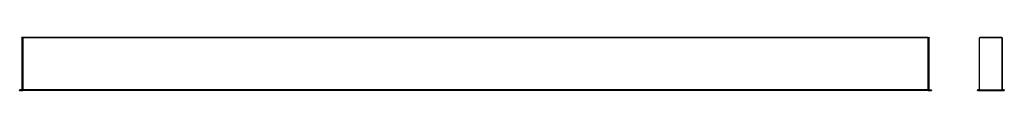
# Model space of a CAD drawing. Header units: millimetres. Extents: x -635 to 904, y 376 to 459.
import ezdxf

# ---------------------------------------------------------------- set-up
doc = ezdxf.new("R2010")
doc.units = ezdxf.units.MM

msp = doc.modelspace()

# ---------------------------------------------------------------- linework, layer by layer
at = {"color": 7, "linetype": 'Continuous', "lineweight": 25}
for p, q in [((-631.8, 458.2), (-631.8, 458.5)), ((-631.8, 458.5), (-630.3, 458.5)), ((-630.3, 458.5), (-631.8, 458.5)), ((-631.8, 458.5), (-631.8, 458.5)), ((-630.3, 458.2), (-631.8, 458.2)), ((-631.8, 458.2), (-631.8, 376.5)), ((-630.3, 458.5), (-630.3, 458.2)), ((-630.3, 458.5), (-630.3, 458.5)), ((784.7, 458.5), (-630.3, 458.5)), ((-630.3, 458.2), (-630.3, 376.8)), ((784.7, 458.2), (-630.3, 458.2)), ((-630.3, 458.2), (-630.3, 376.8)), ((784.7, 458.5), (786.2, 458.5)), ((784.7, 458.2), (784.7, 458.5)), ((784.7, 458.5), (784.7, 458.2)), ((786.2, 458.2), (784.7, 458.2)), ((784.7, 376.8), (784.7, 458.2)), ((786.2, 458.5), (786.2, 458.2)), ((786.2, 376.5), (786.2, 458.2)), ((865.2, 376.5), (865.2, 458.2)), ((899.9, 458.5), (865.5, 458.5)), ((865.5, 458.5), (899.9, 458.5)), ((900.2, 458.2), (900.2, 376.5)), ((900.2, 376.8), (900.2, 458.2)), ((-635.3, 375.8), (-635.3, 376.2)), ((-635.3, 376.2), (-635.3, 376.2)), ((-635, 376.5), (-635, 376.2)), ((-635, 376.5), (-630.3, 376.5)), ((-635, 376.5), (-635, 376.5)), ((-631.8, 376.5), (-635, 376.5)), ((-630.3, 376.2), (-635, 376.2)), ((-635, 376.2), (-635, 375.8)), ((-635, 375.8), (-630.3, 375.8)), ((-635, 375.8), (-635, 375.5)), ((-630.3, 375.5), (-635, 375.5)), ((-630.3, 376.5), (-631.8, 376.5)), ((784.7, 376.8), (-630.3, 376.8)), ((-630.3, 376.8), (-630.3, 376.5)), ((784.7, 376.5), (-630.3, 376.5)), ((-630.3, 376.5), (-630.3, 376.2)), ((784.7, 376.2), (-630.3, 376.2)), ((-630.3, 376.2), (-630.3, 375.8)), ((784.7, 375.8), (-630.3, 375.8)), ((-630.3, 375.8), (-630.3, 375.7)), ((-630.3, 375.7), (-630.3, 375.5)), ((784.7, 375.5), (-630.3, 375.5)), ((784.7, 376.8), (784.7, 376.5)), ((784.7, 376.5), (789.4, 376.5)), ((784.7, 376.5), (784.7, 376.2)), ((789.4, 376.2), (784.7, 376.2)), ((784.7, 376.2), (784.7, 375.8)), ((784.7, 375.5), (784.7, 375.8)), ((784.7, 375.8), (789.4, 375.8)), ((784.7, 375.8), (784.7, 375.8)), ((789.4, 375.5), (784.7, 375.5)), ((789.4, 376.2), (789.4, 376.5)), ((789.4, 375.8), (789.4, 376.2)), ((789.7, 376.2), (789.4, 376.2)), ((789.4, 375.5), (789.4, 375.8)), ((789.4, 375.8), (789.7, 375.8)), ((789.7, 376.2), (789.7, 375.8)), ((861.7, 375.8), (861.7, 376.2)), ((862, 376.2), (861.7, 376.2)), ((861.7, 376.2), (861.7, 375.8)), ((861.7, 375.8), (862, 375.8)), ((862, 376.5), (862, 376.2)), ((862, 376.5), (903.4, 376.5)), ((864.9, 376.5), (862, 376.5)), ((862, 376.2), (862, 375.8)), ((903.4, 376.2), (862, 376.2)), ((862, 375.8), (903.4, 375.8)), ((862, 375.8), (862, 375.5)), ((903.4, 375.5), (862, 375.5)), ((903.4, 376.5), (900.5, 376.5)), ((903.4, 376.5), (903.4, 376.2)), ((903.7, 376.2), (903.4, 376.2)), ((903.4, 375.8), (903.4, 376.2)), ((903.4, 375.8), (903.4, 375.5)), ((903.4, 375.8), (903.7, 375.8)), ((903.7, 375.8), (903.7, 376.2)), ((903.7, 376.2), (903.7, 375.8)), ((903.7, 375.8), (903.7, 376.2))]:
    msp.add_line(p, q, dxfattribs=at)
at = {"color": 7, "linetype": 'Continuous', "lineweight": 25, "flags": 128}
for points in [[(900.1, 458.5), (900, 458.5), (899.9, 458.5)], [(-635, 376.2), (-635, 376.2), (-635.1, 376.2), (-635.1, 376.2), (-635.2, 376.2), (-635.2, 376.2), (-635.2, 376.2), (-635.3, 376.2), (-635.3, 376.2)], [(-635.3, 375.8), (-635.3, 375.8), (-635.2, 375.8), (-635.2, 375.8), (-635.2, 375.8), (-635.1, 375.8), (-635.1, 375.8), (-635, 375.8), (-635, 375.8)]]:
    msp.add_lwpolyline(points, dxfattribs=at)
at = {"color": 7, "linetype": 'Continuous', "lineweight": 25}
for centre, start, end in [((865.5, 458.2), 90, 180), ((865.5, 458.2), 90.001, 135.9539), ((899.9, 458.2), 0, 90), ((899.9, 458.2), 0.001, 90), ((-635, 376.2), 90, 180), ((-635, 376.2), 90, 180), ((-635, 375.8), 180, 270), ((789.4, 376.2), 0, 90), ((789.4, 375.8), 270, 0), ((862, 376.2), 90, 180), ((862, 376.2), 90.0003, 180.0003), ((862, 375.8), 180, 270), ((864.9, 376.8), 270, 353.9134), ((900.5, 376.8), 180.001, 270), ((903.4, 376.2), 0, 90), ((903.4, 376.2), 359.9997, 89.9997), ((903.4, 375.8), 270, 0)]:
    msp.add_arc(centre, 0.3, start, end, dxfattribs=at)

doc.saveas('drawing.dxf')
